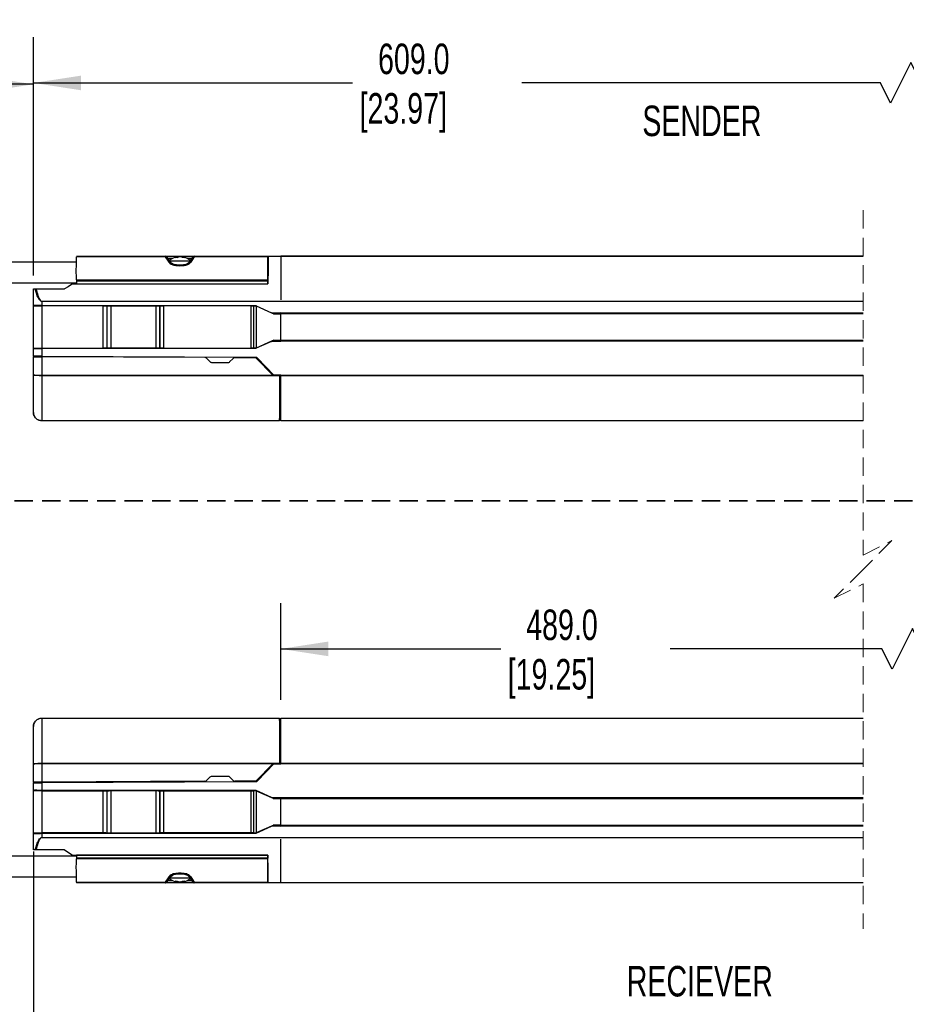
# Model space of a CAD drawing. Header units: millimetres. Extents: x 0 to 1078, y 0 to 756.
# Tile 8 of 10: x 393 to 608, y 301 to 540. Entities that reach past the tile are written whole.
import ezdxf

# ---------------------------------------------------------------- set-up
doc = ezdxf.new("R2010")
doc.units = ezdxf.units.MM
doc.header["$LTSCALE"] = 3.5
doc.linetypes.add('HIDDEN', pattern=[1.905, 1.27, -0.635])
doc.layers.add('DIMENSIONS', color=140, linetype='Continuous', lineweight=25)
doc.styles.add('SLDTEXTSTYLE0', font='TXT', dxfattribs={"width": 0.7})
doc.dimstyles.new('SLDDIMSTYLE0', dxfattribs={"dimtxt": 7.553027, "dimasz": 11.557, "dimexe": 0, "dimexo": 0.0625, "dimgap": 1.888257, "dimtad": 0, "dimtih": 1, "dimtoh": 1, "dimrnd": 1e-09, "dimzin": 12, "dimdsep": 46, "dimtxsty": 'SLDTEXTSTYLE0', "dimsah": 1, "dimcen": 0.09, "dimadec": 0, "dimazin": 3, "dimtfac": 1, "dimtofl": 0, "dimtmove": 0, "dimatfit": 3, "dimfxl": 0, "dimfrac": 2, "dimtolj": 1, "dimtzin": 12, "dimarcsym": 0})

# ---------------------------------------------------------------- blocks, each defined once
blk = doc.blocks.new('_D')
at = {"layer": 'DIMENSIONS'}
for p, q in [((281.24, 487.78), (281.24, 535.04)), ((396.63, 477.48), (396.63, 535.04)), ((366.36, 528.87), (361.42, 518.99)), ((368.83, 523.93), (366.36, 528.87)), ((281.24, 523.93), (313.75, 523.93)), ((358.95, 523.93), (348.55, 523.93)), ((361.42, 518.99), (358.95, 523.93)), ((396.63, 523.93), (368.83, 523.93))]:
    blk.add_line(p, q, dxfattribs=at)
for points in [[(281.24, 523.93), (292.8, 522.15), (292.8, 525.71)], [(396.63, 523.93), (385.08, 525.71), (385.08, 522.15)]]:
    blk.add_solid(points, dxfattribs=at)
at = {"layer": 'DIMENSIONS', "char_height": 7.408, "attachment_point": 1, "style": 'SLDTEXTSTYLE0'}
for s, insert in [('229.0', (316.79, 539.48)), ('[9.00]', (315.44, 527.48)), ('TYP.', (320.29, 515.47))]:
    blk.add_mtext(s, dxfattribs=dict(at, insert=insert))
blk = doc.blocks.new('_D_1')
at = {"layer": 'DIMENSIONS'}
for p, q in [((396.63, 477.48), (396.63, 535.37)), ((842.51, 474.64), (842.51, 535.37)), ((609.5, 529.19), (604.56, 519.32)), ((611.97, 524.26), (609.5, 529.19)), ((396.63, 524.26), (474.07, 524.26)), ((602.1, 524.26), (515.15, 524.26)), ((604.56, 519.32), (602.1, 524.26)), ((842.51, 524.26), (611.97, 524.26))]:
    blk.add_line(p, q, dxfattribs=at)
for points in [[(396.63, 524.26), (408.19, 522.48), (408.19, 526.03)], [(842.51, 524.26), (830.95, 526.03), (830.95, 522.48)]]:
    blk.add_solid(points, dxfattribs=at)
at = {"layer": 'DIMENSIONS', "char_height": 7.408, "attachment_point": 1, "style": 'SLDTEXTSTYLE0'}
for s, insert in [('609.0', (480.24, 533.81)), ('[23.97]', (475.76, 521.8))]:
    blk.add_mtext(s, dxfattribs=dict(at, insert=insert))
blk = doc.blocks.new('_D_2')
at = {"layer": 'DIMENSIONS'}
for p, q in [((456.63, 374.48), (456.63, 397.96)), ((782.51, 374.48), (782.51, 397.96)), ((609.88, 391.79), (604.94, 381.91)), ((612.35, 386.85), (609.88, 391.79)), ((456.63, 386.85), (510.01, 386.85)), ((602.48, 386.85), (551.09, 386.85)), ((604.94, 381.91), (602.48, 386.85)), ((782.51, 386.85), (612.35, 386.85))]:
    blk.add_line(p, q, dxfattribs=at)
for points in [[(456.63, 386.85), (468.19, 385.07), (468.19, 388.63)], [(782.51, 386.85), (770.95, 388.63), (770.95, 385.07)]]:
    blk.add_solid(points, dxfattribs=at)
at = {"layer": 'DIMENSIONS', "char_height": 7.408, "attachment_point": 1, "style": 'SLDTEXTSTYLE0'}
for s, insert in [('489.0', (516.19, 396.4)), ('[19.25]', (511.7, 384.39))]:
    blk.add_mtext(s, dxfattribs=dict(at, insert=insert))
blk = doc.blocks.new('_D_4')
at = {"layer": 'DIMENSIONS'}
for p, q in [((396.63, 337.63), (396.63, 276.36)), ((281.24, 324.94), (281.24, 276.36)), ((357.29, 292.41), (354.82, 287.47)), ((362.23, 282.53), (357.29, 292.41)), ((281.24, 287.47), (305.5, 287.47)), ((354.82, 287.47), (340.3, 287.47)), ((364.7, 287.47), (362.23, 282.53)), ((396.63, 287.47), (364.7, 287.47))]:
    blk.add_line(p, q, dxfattribs=at)
for points in [[(281.24, 287.47), (292.8, 285.69), (292.8, 289.25)], [(396.63, 287.47), (385.08, 289.25), (385.08, 285.69)]]:
    blk.add_solid(points, dxfattribs=at)
at = {"layer": 'DIMENSIONS', "char_height": 7.408, "attachment_point": 1, "style": 'SLDTEXTSTYLE0'}
for s, insert in [('229.0', (308.54, 297.02)), ('[9.00]', (307.19, 285.01))]:
    blk.add_mtext(s, dxfattribs=dict(at, insert=insert))

msp = doc.modelspace()

# ---------------------------------------------------------------- linework, layer by layer
at = {"color": 7, "linetype": 'HIDDEN', "lineweight": 18}
for p, q in [((597.896, 493.347), (597.896, 409.635)), ((597.896, 409.635), (604.896, 413.135)), ((604.896, 413.135), (597.896, 406.135)), ((597.896, 406.135), (590.896, 399.135)), ((590.896, 399.135), (597.896, 402.635)), ((597.896, 402.635), (597.896, 318.922))]:
    msp.add_line(p, q, dxfattribs=at)
for p, q in [((407.058, 480.735), (367.916, 480.735)), ((428.666, 482.057), (407.069, 482.057)), ((407.071, 482.21), (428.666, 482.21)), ((428.651, 482.21), (435.64, 482.21)), ((428.666, 482.057), (428.666, 482.21)), ((429.53, 480.759), (428.666, 482.057)), ((429.898, 480.782), (429.093, 481.966)), ((429.205, 481.714), (430.479, 481.714)), ((430.004, 480.283), (429.53, 480.759)), ((434.595, 480.989), (429.714, 480.989)), ((430.329, 480.36), (429.902, 480.779)), ((430.99, 481.853), (431.389, 482.002)), ((431.51, 481.853), (430.99, 481.853)), ((431.389, 482.002), (431.407, 481.853)), ((431.494, 481.853), (431.473, 482.025)), ((431.924, 482.002), (431.51, 481.853)), ((431.51, 481.853), (431.924, 482.002)), ((432.812, 481.853), (432.397, 482.002)), ((433.332, 481.853), (432.812, 481.853)), ((432.828, 481.853), (432.849, 482.025)), ((432.915, 481.853), (432.933, 482.002)), ((432.933, 482.002), (433.332, 481.853)), ((433.843, 481.714), (435.102, 481.714)), ((434.42, 480.779), (433.993, 480.36)), ((434.792, 480.759), (434.318, 480.283)), ((435.229, 481.966), (434.423, 480.782)), ((435.656, 482.057), (434.792, 480.759)), ((435.656, 482.21), (435.656, 482.057)), ((435.656, 482.21), (453.536, 482.21)), ((453.536, 482.057), (435.656, 482.057)), ((453.536, 482.21), (453.536, 482.057)), ((453.536, 476.43), (453.536, 482.057)), ((454.635, 482.159), (453.594, 482.159)), ((453.595, 482.235), (456.635, 482.235)), ((456.635, 482.159), (454.635, 482.159)), ((456.635, 482.235), (456.635, 482.159)), ((456.635, 482.235), (597.896, 482.235)), ((597.896, 482.16), (456.635, 482.16)), ((456.635, 482.159), (456.635, 471.604)), ((367.916, 475.735), (407.058, 475.735)), ((407.052, 476.43), (453.536, 476.43)), ((407.053, 476.228), (453.536, 476.228)), ((407.053, 476.228), (407.06, 475.485)), ((453.536, 476.43), (453.536, 476.228)), ((453.536, 475.485), (453.536, 476.228)), ((396.635, 470.197), (396.635, 474.235)), ((396.635, 474.235), (397.019, 474.235)), ((397.019, 474.235), (397.239, 474.235)), ((397.239, 474.235), (404.185, 474.235)), ((406.135, 475.485), (453.536, 475.485)), ((407.06, 475.485), (453.536, 475.485)), ((453.536, 475.659), (453.538, 475.684)), ((453.536, 475.659), (453.538, 475.684)), ((398.635, 471.215), (398.635, 471.254)), ((398.635, 471.215), (398.635, 470.197)), ((456.635, 471.215), (398.635, 471.215)), ((456.635, 471.254), (597.896, 471.254)), ((456.635, 471.234), (456.635, 471.254)), ((456.635, 471.234), (456.635, 471.215)), ((597.896, 471.215), (456.635, 471.215)), ((396.635, 470.197), (396.635, 470.128)), ((396.635, 470.128), (398.635, 470.115)), ((396.635, 459.841), (396.635, 470.128)), ((398.635, 470.197), (450.635, 470.197)), ((398.635, 470.115), (398.635, 470.197)), ((413.563, 470.115), (398.635, 470.115)), ((398.635, 470.115), (398.635, 459.854)), ((413.563, 459.854), (413.563, 470.115)), ((414.411, 470.121), (414.533, 470.123)), ((414.411, 470.121), (414.411, 459.848)), ((414.533, 459.846), (414.533, 470.123)), ((415.382, 470.129), (426.388, 470.129)), ((415.382, 470.129), (415.382, 459.84)), ((426.388, 459.84), (426.388, 470.129)), ((427.236, 470.123), (427.358, 470.121)), ((427.236, 470.123), (427.236, 459.846)), ((427.358, 459.848), (427.358, 470.121)), ((449.45, 470.115), (428.207, 470.115)), ((428.207, 470.115), (428.207, 459.854)), ((449.45, 459.854), (449.45, 470.115)), ((450.016, 470.119), (450.635, 470.13)), ((450.016, 470.119), (450.016, 459.85)), ((450.635, 470.197), (450.635, 470.143)), ((450.635, 470.143), (454.412, 468.466)), ((450.635, 470.143), (450.635, 470.11)), ((450.635, 470.11), (450.635, 470.108)), ((450.635, 470.11), (450.635, 470.11)), ((450.635, 470.108), (454.387, 468.444)), ((450.637, 470.107), (450.636, 459.862)), ((454.412, 468.466), (456.635, 468.505)), ((454.94, 468.203), (456.635, 468.233)), ((454.94, 468.203), (454.944, 468.226)), ((456.635, 468.255), (454.944, 468.226)), ((456.635, 468.435), (456.635, 468.505)), ((456.635, 468.435), (597.896, 468.435)), ((456.635, 468.185), (456.635, 468.435)), ((597.896, 468.185), (456.635, 468.185)), ((456.635, 461.785), (456.635, 468.185)), ((454.387, 461.526), (450.635, 459.862)), ((454.412, 461.503), (450.635, 459.826)), ((456.635, 461.465), (454.412, 461.503)), ((454.94, 461.766), (454.944, 461.744)), ((456.635, 461.736), (454.94, 461.766)), ((454.944, 461.744), (456.635, 461.715)), ((456.635, 461.785), (597.896, 461.785)), ((456.635, 461.535), (456.635, 461.785)), ((456.635, 461.465), (456.635, 461.535)), ((597.896, 461.535), (456.635, 461.535)), ((396.635, 459.841), (398.635, 459.854)), ((396.635, 459.841), (396.635, 459.772)), ((396.635, 457.917), (396.635, 459.772)), ((398.635, 459.772), (398.635, 459.854)), ((398.635, 459.854), (413.563, 459.854)), ((398.635, 459.772), (398.635, 457.917)), ((450.635, 459.772), (398.635, 459.772)), ((414.533, 459.846), (414.411, 459.848)), ((426.388, 459.84), (415.382, 459.84)), ((427.358, 459.848), (427.236, 459.846)), ((428.207, 459.854), (449.45, 459.854)), ((450.635, 459.839), (450.016, 459.85)), ((450.635, 459.86), (450.635, 459.862)), ((450.635, 459.86), (450.635, 459.826)), ((450.635, 459.86), (450.635, 459.86)), ((450.635, 459.772), (450.635, 459.826)), ((396.635, 457.917), (396.635, 457.874)), ((396.635, 453.389), (396.635, 457.749)), ((398.635, 457.917), (450.556, 457.691)), ((398.635, 457.895), (398.635, 457.917)), ((398.635, 457.741), (398.635, 453.253)), ((438.246, 457.568), (398.635, 457.741)), ((439.538, 456.509), (438.636, 457.409)), ((445.113, 457.379), (444.23, 456.506)), ((450.523, 457.514), (445.505, 457.536)), ((450.546, 457.669), (450.556, 457.691)), ((450.701, 457.438), (454.711, 453.31)), ((450.914, 457.538), (450.904, 457.515)), ((454.964, 453.335), (450.914, 457.538)), ((443.678, 456.28), (440.093, 456.28)), ((396.635, 444.235), (396.635, 453.389)), ((398.635, 453.253), (454.795, 453.253)), ((398.635, 453.216), (398.635, 453.253)), ((456.23, 453.216), (398.635, 453.216)), ((398.635, 453.216), (398.635, 442.31)), ((454.89, 453.235), (454.795, 453.253)), ((454.89, 453.235), (456.135, 453.235)), ((454.961, 453.326), (454.964, 453.335)), ((456.635, 453.326), (454.961, 453.326)), ((454.964, 453.335), (456.635, 453.335)), ((456.23, 453.216), (456.135, 453.235)), ((456.385, 443.352), (456.385, 452.985)), ((456.635, 452.463), (456.385, 452.463)), ((456.635, 453.254), (456.635, 453.335)), ((456.635, 453.254), (597.896, 453.254)), ((456.635, 453.215), (456.635, 453.254)), ((597.896, 453.215), (456.635, 453.215)), ((456.635, 442.31), (456.635, 453.215)), ((456.635, 451.532), (456.385, 451.532)), ((456.385, 448.531), (456.635, 448.531)), ((398.635, 442.31), (456.367, 442.31)), ((398.635, 442.235), (398.635, 442.31)), ((456.367, 442.31), (456.385, 443.352)), ((456.385, 443.962), (456.635, 443.962)), ((456.635, 442.31), (597.896, 442.31)), ((456.635, 442.235), (456.635, 442.31)), ((456.365, 442.235), (398.635, 442.235)), ((597.896, 442.235), (456.635, 442.235)), ((398.635, 369.959), (398.635, 370.035)), ((398.635, 370.035), (456.365, 370.035)), ((398.635, 369.959), (398.635, 359.053)), ((456.367, 369.959), (398.635, 369.959)), ((456.385, 368.917), (456.367, 369.959)), ((456.385, 359.285), (456.385, 368.917)), ((456.385, 368.307), (456.635, 368.307)), ((456.635, 370.035), (597.896, 370.035)), ((456.635, 369.96), (456.635, 370.035)), ((597.896, 369.96), (456.635, 369.96)), ((456.635, 359.054), (456.635, 369.96)), ((396.635, 358.88), (396.635, 368.035)), ((456.385, 363.739), (456.635, 363.739)), ((396.635, 354.52), (396.635, 358.88)), ((398.635, 359.053), (456.23, 359.053)), ((398.635, 359.016), (398.635, 359.053)), ((398.635, 359.016), (398.635, 354.529)), ((454.795, 359.016), (398.635, 359.016)), ((454.711, 358.959), (450.701, 354.831)), ((455.028, 359.035), (450.904, 354.754)), ((454.964, 358.934), (450.914, 354.731)), ((454.795, 359.016), (454.89, 359.035)), ((456.135, 359.035), (454.89, 359.035)), ((454.964, 358.934), (454.961, 358.943)), ((456.635, 358.943), (454.961, 358.943)), ((454.964, 358.934), (456.635, 358.934)), ((456.135, 359.035), (456.23, 359.053)), ((456.635, 360.737), (456.385, 360.737)), ((456.635, 359.806), (456.385, 359.806)), ((456.635, 359.054), (597.896, 359.054)), ((456.635, 359.015), (456.635, 359.054)), ((456.635, 358.934), (456.635, 359.015)), ((597.896, 359.015), (456.635, 359.015)), ((396.635, 354.395), (396.635, 354.352)), ((396.635, 352.497), (396.635, 354.352)), ((398.635, 354.374), (398.385, 354.37)), ((438.246, 354.702), (398.635, 354.529)), ((450.546, 354.601), (398.635, 354.374)), ((450.556, 354.578), (398.635, 354.352)), ((398.635, 354.352), (398.635, 354.374)), ((398.635, 354.352), (398.635, 352.497)), ((438.636, 354.86), (439.538, 355.761)), ((440.093, 355.989), (443.678, 355.989)), ((444.23, 355.763), (445.113, 354.89)), ((450.523, 354.755), (445.505, 354.733)), ((450.556, 354.578), (450.546, 354.601)), ((450.904, 354.754), (450.914, 354.731)), ((396.635, 352.428), (396.635, 352.497)), ((398.635, 352.415), (396.635, 352.428)), ((396.635, 342.141), (396.635, 352.428)), ((450.635, 352.497), (398.635, 352.497)), ((398.635, 352.415), (398.635, 352.497)), ((398.635, 352.415), (413.563, 352.415)), ((398.635, 352.415), (398.635, 342.154)), ((413.563, 342.154), (413.563, 352.415)), ((414.411, 352.421), (414.533, 352.423)), ((414.411, 352.421), (414.411, 342.148)), ((414.533, 342.146), (414.533, 352.423)), ((415.382, 352.429), (426.388, 352.429)), ((415.382, 352.429), (415.382, 342.14)), ((426.388, 342.14), (426.388, 352.429)), ((427.236, 352.423), (427.358, 352.421)), ((427.236, 352.423), (427.236, 342.146)), ((427.358, 342.148), (427.358, 352.421)), ((428.207, 352.415), (449.45, 352.415)), ((428.207, 352.415), (428.207, 342.154)), ((449.45, 342.154), (449.45, 352.415)), ((450.016, 352.419), (450.635, 352.43)), ((450.016, 352.419), (450.016, 342.15)), ((450.635, 352.497), (450.635, 352.443)), ((454.412, 350.766), (450.635, 352.443)), ((450.635, 352.443), (450.635, 352.41)), ((450.635, 352.41), (450.635, 352.408)), ((450.635, 352.41), (450.635, 352.41)), ((450.635, 352.408), (454.387, 350.744)), ((450.636, 352.407), (450.637, 342.162)), ((454.412, 350.766), (456.635, 350.805)), ((454.94, 350.503), (456.635, 350.533)), ((454.94, 350.503), (454.944, 350.526)), ((456.635, 350.555), (454.944, 350.526)), ((456.635, 350.735), (456.635, 350.805)), ((456.635, 350.735), (597.896, 350.735)), ((456.635, 350.485), (456.635, 350.735)), ((597.896, 350.485), (456.635, 350.485)), ((456.635, 344.085), (456.635, 350.485)), ((398.635, 342.154), (396.635, 342.141)), ((396.635, 342.072), (396.635, 342.141)), ((396.635, 338.035), (396.635, 342.072)), ((398.635, 342.072), (398.635, 342.154)), ((413.563, 342.154), (398.635, 342.154)), ((398.635, 342.072), (398.635, 341.054)), ((398.635, 342.072), (450.635, 342.072)), ((414.533, 342.146), (414.411, 342.148)), ((426.388, 342.14), (415.382, 342.14)), ((427.358, 342.148), (427.236, 342.146)), ((449.45, 342.154), (428.207, 342.154)), ((450.635, 342.139), (450.016, 342.15)), ((454.387, 343.826), (450.635, 342.162)), ((450.635, 342.126), (454.412, 343.803)), ((450.635, 342.16), (450.635, 342.162)), ((450.635, 342.16), (450.635, 342.126)), ((450.635, 342.16), (450.635, 342.16)), ((450.635, 342.072), (450.635, 342.126)), ((456.635, 343.765), (454.412, 343.803)), ((454.94, 344.066), (454.944, 344.044)), ((456.635, 344.036), (454.94, 344.066)), ((454.944, 344.044), (456.635, 344.015)), ((456.635, 343.835), (456.635, 344.085)), ((456.635, 344.085), (597.896, 344.085)), ((456.635, 343.765), (456.635, 343.835)), ((597.896, 343.835), (456.635, 343.835)), ((398.635, 341.015), (398.635, 341.054)), ((456.635, 341.054), (597.896, 341.054)), ((456.635, 341.054), (456.635, 341.032)), ((456.635, 341.016), (456.635, 341.032)), ((597.896, 341.015), (456.635, 341.015)), ((456.635, 330.11), (456.635, 340.666)), ((397.019, 338.035), (396.635, 338.035)), ((397.239, 338.035), (397.019, 338.035)), ((404.185, 338.035), (397.239, 338.035)), ((407.058, 336.535), (367.916, 336.535)), ((406.135, 336.785), (453.536, 336.785)), ((453.536, 335.839), (407.052, 335.839)), ((407.06, 336.785), (407.053, 336.041)), ((453.536, 336.041), (407.053, 336.041)), ((453.536, 336.785), (407.06, 336.785)), ((453.536, 336.785), (453.536, 336.041)), ((453.538, 336.585), (453.536, 336.61)), ((453.538, 336.585), (453.536, 336.61)), ((453.536, 335.839), (453.536, 336.041)), ((453.536, 330.212), (453.536, 335.839)), ((367.916, 331.535), (407.058, 331.535)), ((407.069, 330.212), (428.666, 330.212)), ((428.666, 330.06), (407.071, 330.06)), ((435.626, 330.06), (428.625, 330.06)), ((428.666, 330.212), (429.53, 331.51)), ((428.666, 330.06), (428.666, 330.212)), ((429.093, 330.304), (429.898, 331.487)), ((430.479, 330.555), (429.22, 330.555)), ((429.53, 331.51), (430.004, 331.986)), ((429.735, 331.28), (434.612, 331.28)), ((429.898, 331.487), (430.332, 331.912)), ((430.99, 330.416), (431.51, 330.416)), ((431.389, 330.267), (430.99, 330.416)), ((431.407, 330.416), (431.389, 330.267)), ((431.473, 330.244), (431.389, 330.267)), ((431.494, 330.416), (431.473, 330.244)), ((431.51, 330.416), (431.924, 330.267)), ((432.161, 330.244), (431.924, 330.267)), ((431.924, 330.267), (432.161, 330.244)), ((432.397, 330.267), (432.161, 330.244)), ((432.161, 330.244), (432.397, 330.267)), ((432.397, 330.267), (432.812, 330.416)), ((432.812, 330.416), (433.332, 330.416)), ((432.828, 330.416), (432.849, 330.244)), ((432.933, 330.267), (432.849, 330.244)), ((432.933, 330.267), (432.915, 330.416)), ((433.332, 330.416), (432.933, 330.267)), ((435.117, 330.555), (433.843, 330.555)), ((433.99, 331.912), (434.424, 331.487)), ((434.318, 331.986), (434.792, 331.51)), ((434.423, 331.487), (435.229, 330.304)), ((434.792, 331.51), (435.656, 330.212)), ((435.656, 330.212), (453.536, 330.212)), ((435.656, 330.212), (435.656, 330.06)), ((453.536, 330.06), (435.656, 330.06)), ((453.536, 330.212), (453.536, 330.06)), ((453.594, 330.11), (454.635, 330.11)), ((454.635, 330.11), (456.635, 330.11)), ((456.635, 330.11), (597.896, 330.11)), ((456.635, 330.11), (456.635, 330.035)), ((597.896, 330.035), (456.635, 330.035))]:
    msp.add_line(p, q)
at = {"color": 7, "linetype": 'HIDDEN', "lineweight": 35}
msp.add_line((909.916, 422.77), (213.879, 422.77), dxfattribs=at)
at = {"flags": 128}
for points in [[(407.036, 478.235), (407.055, 480.462), (407.069, 482.057)], [(453.594, 482.159), (453.569, 479.306), (453.536, 475.485)], [(407.052, 476.43), (407.043, 477.452), (407.036, 478.235)], [(407.052, 476.43), (407.053, 476.319), (407.053, 476.228)], [(406.135, 475.485), (405.045, 474.786), (404.185, 474.235)], [(398.635, 471.254), (426.635, 471.254), (454.635, 471.253)], [(454.635, 471.253), (455.635, 471.254), (456.635, 471.254)], [(396.635, 457.749), (396.813, 457.748), (397.368, 457.746), (397.988, 457.743), (398.635, 457.741)], [(398.385, 457.899), (398.525, 457.897), (398.635, 457.895)], [(398.635, 457.895), (427.705, 457.768), (450.546, 457.669)], [(455.028, 453.235), (453.046, 455.292), (450.904, 457.515)], [(398.635, 354.529), (397.81, 354.525), (397.087, 354.522), (396.742, 354.52), (396.635, 354.52)], [(398.635, 341.054), (427.635, 341.054), (448.136, 341.054), (453.886, 341.054), (455.635, 341.054), (456.635, 341.054)], [(454.635, 341.016), (426.635, 341.016), (398.635, 341.015)], [(456.635, 341.016), (455.635, 341.016), (454.635, 341.016)], [(404.185, 338.035), (405.279, 337.333), (406.135, 336.785)], [(407.036, 334.035), (407.041, 334.625), (407.046, 335.227), (407.052, 335.839)], [(407.053, 336.041), (407.053, 335.972), (407.052, 335.904), (407.052, 335.839)], [(453.594, 330.11), (453.567, 333.237), (453.536, 336.785)], [(407.069, 330.212), (407.059, 331.408), (407.048, 332.685), (407.036, 334.035)], [(407.069, 330.212), (407.07, 330.148), (407.07, 330.099), (407.071, 330.07), (407.071, 330.06)], [(456.635, 330.035), (454.932, 330.035), (453.595, 330.035)]]:
    msp.add_lwpolyline(points, dxfattribs=at)
for centre, radius, start, end in [((428.666, 481.71), 0.5, 26.52503, 90.00655), ((432.161, 478.085), 4, 99.87046, 129.36148), ((432.161, 478.085), 4, 50.70713, 80.07285), ((435.656, 481.71), 0.5, 89.99921, 153.50595), ((453.378, 480.286), 0.2, 359.48448, 37.78484), ((453.378, 480.286), 0.2, 359.48448, 37.78484), ((450.522, 457.264), 0.25, 44.16834, 89.74822), ((454.89, 453.484), 0.25, 224.14035, 247.62374), ((475.034, 441.949), 18.671, 178.89041, 179.12248), ((454.89, 358.785), 0.25, 112.38315, 135.85276), ((450.522, 355.005), 0.25, 270.25568, 315.82776), ((432.161, 334.185), 4, 230.70107, 260.08031), ((432.161, 334.184), 4, 279.88626, 309.33186), ((453.378, 331.983), 0.2, 322.22008, 0.51269)]:
    msp.add_arc(centre, radius, start, end)
for points, knots in [([(429.094, 481.958), (429.068, 481.986), (429.003, 482.058), (428.84, 482.088), (428.724, 482.067), (428.666, 482.057)], [0, 0, 0, 0, 0.2416195, 0.6136938, 1, 1, 1, 1]), ([(429.53, 480.759), (429.561, 480.775), (429.624, 480.806), (429.723, 480.832), (429.814, 480.83), (429.882, 480.808), (429.897, 480.781), (429.899, 480.777)], [0, 0, 0, 0, 0.2655475, 0.5274453, 0.7641313, 0.9688409, 1, 1, 1, 1]), ([(431.389, 482.002), (431.405, 482.008), (431.432, 482.017), (431.461, 482.023), (431.473, 482.025)], [0, 0, 0, 0, 0.5628848, 1, 1, 1, 1]), ([(432.161, 482.025), (432.117, 482.022), (432.038, 482.016), (431.959, 482.007), (431.924, 482.002)], [0, 0, 0, 0, 0.5596127, 1, 1, 1, 1]), ([(432.397, 482.002), (432.353, 482.008), (432.275, 482.017), (432.196, 482.023), (432.161, 482.025)], [0, 0, 0, 0, 0.5604251, 1, 1, 1, 1]), ([(432.849, 482.025), (432.865, 482.022), (432.893, 482.016), (432.921, 482.007), (432.933, 482.002)], [0, 0, 0, 0, 0.5568629, 1, 1, 1, 1]), ([(434.792, 480.759), (434.76, 480.774), (434.697, 480.804), (434.597, 480.828), (434.508, 480.828), (434.439, 480.808), (434.425, 480.781), (434.423, 480.777)], [0, 0, 0, 0, 0.2688046, 0.5317372, 0.7663636, 0.9687039, 1, 1, 1, 1]), ([(435.656, 482.057), (435.606, 482.067), (435.505, 482.086), (435.364, 482.063), (435.255, 482.018), (435.236, 481.967), (435.233, 481.959)], [0, 0, 0, 0, 0.3284319, 0.6534093, 0.9443075, 1, 1, 1, 1]), ([(430.325, 480.358), (430.308, 480.369), (430.266, 480.395), (430.179, 480.379), (430.09, 480.342), (430.033, 480.303), (430.004, 480.283)], [0, 0, 0, 0, 0.1664066, 0.4136758, 0.7013274, 1, 1, 1, 1]), ([(434.318, 480.283), (434.21, 480.209), (433.966, 480.041), (433.233, 479.848), (432.161, 479.787), (431.089, 479.847), (430.356, 480.041), (430.112, 480.209), (430.004, 480.283)], [0, 0, 0, 0, 0.0870586, 0.1969622, 0.5000116, 0.802956, 0.9128709, 1, 1, 1, 1]), ([(432.058, 480.027), (431.808, 480.031), (431.375, 480.037), (430.86, 480.127), (430.527, 480.232), (430.39, 480.32), (430.328, 480.36)], [0, 0, 0, 0, 0.4193005, 0.7268152, 0.8763654, 1, 1, 1, 1]), ([(433.994, 480.361), (433.933, 480.322), (433.653, 480.143), (433.035, 480.056), (432.449, 480.007), (432.117, 480.024), (432.058, 480.027)], [0, 0, 0, 0, 0.1088744, 0.4988448, 0.911181, 1, 1, 1, 1]), ([(434.318, 480.283), (434.289, 480.303), (434.232, 480.342), (434.142, 480.379), (434.056, 480.395), (434.014, 480.369), (433.997, 480.358)], [0, 0, 0, 0, 0.2988847, 0.586888, 0.834392, 1, 1, 1, 1]), ([(398.635, 471.215), (398.597, 471.22), (398.513, 471.231), (398.334, 471.339), (397.954, 471.755), (397.635, 472.42), (397.286, 473.326), (397.122, 473.883), (397.019, 474.235)], [0, 0, 0, 0, 0.0322719, 0.0706758, 0.1739962, 0.5070773, 0.6885421, 1, 1, 1, 1]), ([(397.239, 474.235), (397.386, 473.699), (397.645, 472.754), (398.04, 471.746), (398.398, 471.342), (398.526, 471.266), (398.598, 471.258), (398.635, 471.254)], [0, 0, 0, 0, 0.49365537, 0.871618, 0.9362883, 0.96782731, 1, 1, 1, 1]), ([(398.635, 470.197), (398.36, 470.202), (397.844, 470.211), (397.214, 470.208), (396.821, 470.215), (396.671, 470.201), (396.635, 470.197)], [0, 0, 0, 0, 0.4121101, 0.7735787, 0.9460006, 1, 1, 1, 1]), ([(413.563, 470.115), (413.733, 470.115), (414.016, 470.116), (414.299, 470.12), (414.411, 470.121)], [0, 0, 0, 0, 0.60289192, 1, 1, 1, 1]), ([(414.533, 470.123), (414.681, 470.125), (414.964, 470.129), (415.247, 470.129), (415.382, 470.129)], [0, 0, 0, 0, 0.52178989, 1, 1, 1, 1]), ([(426.388, 470.129), (426.558, 470.129), (426.841, 470.129), (427.124, 470.125), (427.236, 470.123)], [0, 0, 0, 0, 0.602927, 1, 1, 1, 1]), ([(427.358, 470.121), (427.506, 470.119), (427.789, 470.115), (428.072, 470.115), (428.207, 470.115)], [0, 0, 0, 0, 0.5217548, 1, 1, 1, 1]), ([(449.45, 470.115), (449.564, 470.115), (449.753, 470.115), (449.941, 470.118), (450.016, 470.119)], [0, 0, 0, 0, 0.6029025, 1, 1, 1, 1]), ([(454.387, 468.444), (454.517, 468.386), (454.671, 468.318), (454.842, 468.244), (454.891, 468.223), (454.92, 468.211), (454.932, 468.205), (454.938, 468.204), (454.94, 468.203)], [0, 0, 0, 0, 0.70669305, 0.83702654, 0.93003274, 0.96999347, 0.99286892, 1, 1, 1, 1]), ([(454.944, 468.226), (454.943, 468.226), (454.938, 468.229), (454.925, 468.235), (454.898, 468.248), (454.852, 468.269), (454.687, 468.344), (454.538, 468.411), (454.412, 468.466)], [0, 0, 0, 0, 0.0075314, 0.0306192, 0.0706099, 0.1631887, 0.2926026, 1, 1, 1, 1]), ([(454.94, 461.766), (454.938, 461.766), (454.932, 461.764), (454.92, 461.758), (454.891, 461.746), (454.842, 461.725), (454.67, 461.651), (454.517, 461.583), (454.387, 461.526)], [0, 0, 0, 0, 0.0071781, 0.0300065, 0.070011, 0.1630128, 0.2933426, 1, 1, 1, 1]), ([(454.412, 461.503), (454.538, 461.559), (454.687, 461.625), (454.851, 461.7), (454.898, 461.721), (454.925, 461.734), (454.938, 461.74), (454.943, 461.743), (454.944, 461.744)], [0, 0, 0, 0, 0.7073983, 0.8368097, 0.9293913, 0.9693821, 0.9925157, 1, 1, 1, 1]), ([(396.635, 459.772), (396.694, 459.768), (396.938, 459.751), (397.389, 459.76), (397.997, 459.761), (398.419, 459.769), (398.635, 459.772)], [0, 0, 0, 0, 0.0890588, 0.366608, 0.6764311, 1, 1, 1, 1]), ([(414.411, 459.848), (414.264, 459.85), (413.981, 459.854), (413.698, 459.854), (413.563, 459.854)], [0, 0, 0, 0, 0.5217899, 1, 1, 1, 1]), ([(415.382, 459.84), (415.211, 459.84), (414.928, 459.84), (414.646, 459.844), (414.533, 459.846)], [0, 0, 0, 0, 0.60289192, 1, 1, 1, 1]), ([(427.236, 459.846), (427.089, 459.844), (426.806, 459.84), (426.523, 459.84), (426.388, 459.84)], [0, 0, 0, 0, 0.5217548, 1, 1, 1, 1]), ([(428.207, 459.854), (428.036, 459.854), (427.753, 459.854), (427.471, 459.85), (427.358, 459.848)], [0, 0, 0, 0, 0.602927, 1, 1, 1, 1]), ([(450.016, 459.85), (449.918, 459.851), (449.729, 459.854), (449.541, 459.854), (449.45, 459.854)], [0, 0, 0, 0, 0.5217716, 1, 1, 1, 1]), ([(398.635, 457.917), (398.36, 457.922), (397.844, 457.931), (397.214, 457.929), (396.821, 457.935), (396.671, 457.921), (396.635, 457.917)], [0, 0, 0, 0, 0.41211, 0.7735786, 0.9460005, 1, 1, 1, 1]), ([(438.636, 457.409), (438.572, 457.459), (438.456, 457.549), (438.311, 457.562), (438.246, 457.568)], [0, 0, 0, 0, 0.5554463, 1, 1, 1, 1]), ([(445.505, 457.536), (445.422, 457.527), (445.276, 457.512), (445.162, 457.419), (445.113, 457.379)], [0, 0, 0, 0, 0.5649931, 1, 1, 1, 1]), ([(450.546, 457.669), (450.622, 457.659), (450.757, 457.643), (450.859, 457.554), (450.904, 457.515)], [0, 0, 0, 0, 0.5600062, 1, 1, 1, 1]), ([(450.556, 457.691), (450.632, 457.682), (450.767, 457.665), (450.869, 457.577), (450.914, 457.538)], [0, 0, 0, 0, 0.5599931, 1, 1, 1, 1]), ([(440.093, 456.28), (439.977, 456.294), (439.769, 456.318), (439.609, 456.45), (439.538, 456.509)], [0, 0, 0, 0, 0.5578628, 1, 1, 1, 1]), ([(444.23, 456.506), (444.139, 456.435), (443.975, 456.307), (443.769, 456.288), (443.678, 456.28)], [0, 0, 0, 0, 0.5578614, 1, 1, 1, 1]), ([(396.635, 453.389), (396.653, 453.377), (396.717, 453.337), (396.874, 453.33), (397.094, 453.302), (397.482, 453.28), (398, 453.258), (398.424, 453.255), (398.635, 453.253)], [0, 0, 0, 0, 0.0321948, 0.1105992, 0.2261492, 0.3675951, 0.68661, 1, 1, 1, 1]), ([(398.635, 453.216), (398.502, 453.216), (398.244, 453.218), (397.775, 453.231), (397.288, 453.25), (396.903, 453.307), (396.691, 453.334), (396.648, 453.376), (396.635, 453.389)], [0, 0, 0, 0, 0.1974697, 0.3823229, 0.6975391, 0.9127442, 0.9732114, 1, 1, 1, 1]), ([(456.385, 452.985), (456.383, 453.009), (456.379, 453.059), (456.345, 453.125), (456.296, 453.182), (456.252, 453.205), (456.23, 453.216)], [0, 0, 0, 0, 0.2496558, 0.4994902, 0.7497609, 1, 1, 1, 1]), ([(396.635, 444.235), (396.663, 443.993), (396.72, 443.502), (397.089, 442.973), (397.484, 442.647), (397.838, 442.459), (398.226, 442.335), (398.498, 442.318), (398.635, 442.31)], [0, 0, 0, 0, 0.2345658, 0.4776758, 0.6050094, 0.734727, 0.8664265, 1, 1, 1, 1]), ([(398.635, 442.235), (398.506, 442.242), (398.244, 442.257), (397.862, 442.376), (397.502, 442.569), (397.121, 442.89), (396.837, 443.307), (396.664, 443.791), (396.645, 444.081), (396.635, 444.235)], [0, 0, 0, 0, 0.1232906, 0.2497697, 0.3794364, 0.5123014, 0.7231327, 0.8534106, 1, 1, 1, 1]), ([(396.635, 368.035), (396.645, 368.188), (396.664, 368.478), (396.837, 368.962), (397.121, 369.379), (397.502, 369.7), (397.862, 369.893), (398.244, 370.013), (398.506, 370.027), (398.635, 370.035)], [0, 0, 0, 0, 0.14642109, 0.27664228, 0.48769819, 0.6204508, 0.75008634, 0.87660318, 1, 1, 1, 1]), ([(398.635, 369.959), (398.498, 369.951), (398.226, 369.935), (397.838, 369.81), (397.484, 369.622), (397.089, 369.296), (396.72, 368.767), (396.663, 368.276), (396.635, 368.035)], [0, 0, 0, 0, 0.1335734, 0.2652733, 0.3949908, 0.5223252, 0.7654342, 1, 1, 1, 1]), ([(456.365, 370.035), (456.365, 370.033), (456.366, 370.026), (456.366, 370.012), (456.366, 369.988), (456.367, 369.97), (456.367, 369.959)], [0, 0, 0, 0, 0.0658508, 0.2603634, 0.5759296, 1, 1, 1, 1]), ([(396.635, 358.88), (396.653, 358.896), (396.714, 358.949), (396.886, 358.967), (397.125, 359.007), (397.535, 359.036), (398.043, 359.053), (398.449, 359.053), (398.635, 359.053)], [0, 0, 0, 0, 0.0347386, 0.11837, 0.24495, 0.3991195, 0.7241677, 1, 1, 1, 1]), ([(398.635, 359.016), (398.424, 359.014), (398, 359.011), (397.482, 358.989), (397.094, 358.968), (396.874, 358.939), (396.717, 358.932), (396.653, 358.892), (396.635, 358.88)], [0, 0, 0, 0, 0.3133901, 0.632405, 0.7738507, 0.8894008, 0.9678052, 1, 1, 1, 1]), ([(456.23, 359.053), (456.252, 359.065), (456.296, 359.087), (456.345, 359.144), (456.379, 359.211), (456.383, 359.26), (456.385, 359.285)], [0, 0, 0, 0, 0.2500443, 0.5000403, 0.7500668, 1, 1, 1, 1]), ([(396.635, 354.352), (396.694, 354.348), (396.938, 354.33), (397.389, 354.34), (397.997, 354.341), (398.419, 354.348), (398.635, 354.352)], [0, 0, 0, 0, 0.0890588, 0.366608, 0.6764311, 1, 1, 1, 1]), ([(438.246, 354.702), (438.329, 354.711), (438.475, 354.727), (438.587, 354.82), (438.636, 354.86)], [0, 0, 0, 0, 0.5650281, 1, 1, 1, 1]), ([(439.538, 355.761), (439.63, 355.833), (439.794, 355.962), (440.001, 355.981), (440.093, 355.989)], [0, 0, 0, 0, 0.5579397, 1, 1, 1, 1]), ([(443.678, 355.989), (443.793, 355.976), (444, 355.952), (444.159, 355.821), (444.23, 355.763)], [0, 0, 0, 0, 0.5578723, 1, 1, 1, 1]), ([(445.113, 354.89), (445.177, 354.84), (445.294, 354.75), (445.44, 354.738), (445.505, 354.733)], [0, 0, 0, 0, 0.55549, 1, 1, 1, 1]), ([(450.904, 354.754), (450.845, 354.706), (450.74, 354.619), (450.606, 354.606), (450.546, 354.601)], [0, 0, 0, 0, 0.56001001, 1, 1, 1, 1]), ([(450.914, 354.731), (450.855, 354.683), (450.75, 354.597), (450.615, 354.584), (450.556, 354.578)], [0, 0, 0, 0, 0.5600179, 1, 1, 1, 1]), ([(398.635, 352.497), (398.36, 352.502), (397.844, 352.511), (397.214, 352.508), (396.821, 352.515), (396.671, 352.501), (396.635, 352.497)], [0, 0, 0, 0, 0.41211, 0.7735786, 0.9460005, 1, 1, 1, 1]), ([(413.563, 352.415), (413.733, 352.415), (414.016, 352.416), (414.299, 352.42), (414.411, 352.421)], [0, 0, 0, 0, 0.60289188, 1, 1, 1, 1]), ([(414.533, 352.423), (414.681, 352.425), (414.964, 352.429), (415.247, 352.429), (415.382, 352.429)], [0, 0, 0, 0, 0.5217899, 1, 1, 1, 1]), ([(426.388, 352.429), (426.558, 352.429), (426.841, 352.429), (427.124, 352.425), (427.236, 352.423)], [0, 0, 0, 0, 0.602927, 1, 1, 1, 1]), ([(427.358, 352.421), (427.506, 352.419), (427.789, 352.415), (428.072, 352.415), (428.207, 352.415)], [0, 0, 0, 0, 0.5217548, 1, 1, 1, 1]), ([(449.45, 352.415), (449.564, 352.415), (449.753, 352.415), (449.941, 352.418), (450.016, 352.419)], [0, 0, 0, 0, 0.6028707, 1, 1, 1, 1]), ([(454.387, 350.744), (454.517, 350.686), (454.67, 350.618), (454.842, 350.544), (454.891, 350.523), (454.92, 350.511), (454.932, 350.505), (454.938, 350.504), (454.94, 350.503)], [0, 0, 0, 0, 0.706659, 0.8369867, 0.9299911, 0.9699957, 0.9928219, 1, 1, 1, 1]), ([(454.944, 350.526), (454.943, 350.526), (454.938, 350.529), (454.925, 350.535), (454.898, 350.548), (454.851, 350.569), (454.687, 350.644), (454.538, 350.711), (454.412, 350.766)], [0, 0, 0, 0, 0.0074843, 0.0306178, 0.0706112, 0.1631899, 0.292601, 1, 1, 1, 1]), ([(396.635, 342.072), (396.694, 342.068), (396.938, 342.051), (397.389, 342.06), (397.997, 342.061), (398.419, 342.069), (398.635, 342.072)], [0, 0, 0, 0, 0.0890587, 0.3666079, 0.6764311, 1, 1, 1, 1]), ([(414.411, 342.148), (414.264, 342.15), (413.981, 342.154), (413.698, 342.154), (413.563, 342.154)], [0, 0, 0, 0, 0.52178993, 1, 1, 1, 1]), ([(415.382, 342.14), (415.211, 342.14), (414.928, 342.14), (414.646, 342.144), (414.533, 342.146)], [0, 0, 0, 0, 0.6028919, 1, 1, 1, 1]), ([(427.236, 342.146), (427.089, 342.144), (426.806, 342.14), (426.523, 342.14), (426.388, 342.14)], [0, 0, 0, 0, 0.5217548, 1, 1, 1, 1]), ([(428.207, 342.154), (428.036, 342.154), (427.753, 342.154), (427.471, 342.15), (427.358, 342.148)], [0, 0, 0, 0, 0.602927, 1, 1, 1, 1]), ([(450.016, 342.15), (449.918, 342.151), (449.729, 342.154), (449.541, 342.154), (449.45, 342.154)], [0, 0, 0, 0, 0.5217464, 1, 1, 1, 1]), ([(454.94, 344.066), (454.938, 344.066), (454.932, 344.064), (454.92, 344.058), (454.891, 344.046), (454.842, 344.025), (454.671, 343.951), (454.517, 343.883), (454.387, 343.826)], [0, 0, 0, 0, 0.0071293, 0.0300071, 0.0699679, 0.1629718, 0.2933056, 1, 1, 1, 1]), ([(454.412, 343.803), (454.538, 343.859), (454.687, 343.925), (454.852, 344), (454.898, 344.021), (454.925, 344.034), (454.938, 344.04), (454.943, 344.043), (454.944, 344.044)], [0, 0, 0, 0, 0.707398, 0.8368089, 0.9293874, 0.9693781, 0.9924686, 1, 1, 1, 1]), ([(397.019, 338.035), (397.122, 338.386), (397.286, 338.943), (397.637, 339.85), (397.949, 340.519), (398.331, 340.935), (398.511, 341.039), (398.596, 341.049), (398.635, 341.054)], [0, 0, 0, 0, 0.3108787, 0.4924733, 0.8269955, 0.9284935, 0.966953, 1, 1, 1, 1]), ([(398.635, 341.015), (398.598, 341.011), (398.526, 341.003), (398.399, 340.927), (398.228, 340.738), (397.972, 340.304), (397.599, 339.389), (397.382, 338.574), (397.239, 338.035)], [0, 0, 0, 0, 0.0321396, 0.0636461, 0.1282544, 0.2553058, 0.506855, 1, 1, 1, 1]), ([(430.004, 331.986), (430.112, 332.06), (430.356, 332.228), (431.089, 332.422), (432.161, 332.482), (433.233, 332.422), (433.966, 332.228), (434.21, 332.06), (434.318, 331.986)], [0, 0, 0, 0, 0.0870752, 0.1969735, 0.4999756, 0.8029678, 0.9128817, 1, 1, 1, 1]), ([(428.666, 330.212), (428.703, 330.205), (428.773, 330.19), (428.877, 330.191), (428.97, 330.212), (429.046, 330.25), (429.08, 330.291), (429.095, 330.308)], [0, 0, 0, 0, 0.2423252, 0.4646301, 0.6626507, 0.8525372, 1, 1, 1, 1]), ([(428.669, 330.067), (428.709, 330.067), (428.808, 330.067), (428.95, 330.139), (429.059, 330.237), (429.098, 330.312), (429.111, 330.338)], [0, 0, 0, 0, 0.2157361, 0.538833, 0.8428777, 1, 1, 1, 1]), ([(429.53, 331.51), (429.562, 331.495), (429.625, 331.465), (429.725, 331.441), (429.814, 331.442), (429.881, 331.46), (429.895, 331.486), (429.897, 331.489)], [0, 0, 0, 0, 0.2711793, 0.5365033, 0.773264, 0.9774363, 1, 1, 1, 1]), ([(430.004, 331.986), (430.033, 331.966), (430.09, 331.927), (430.179, 331.89), (430.266, 331.874), (430.309, 331.901), (430.326, 331.912)], [0, 0, 0, 0, 0.2985285, 0.5860413, 0.8331912, 1, 1, 1, 1]), ([(430.328, 331.909), (430.39, 331.948), (430.669, 332.125), (431.258, 332.218), (431.759, 332.236), (432.004, 332.245)], [0, 0, 0, 0, 0.1256073, 0.5729082, 1, 1, 1, 1]), ([(432.004, 332.245), (432.031, 332.247), (432.367, 332.267), (432.889, 332.235), (433.463, 332.143), (433.795, 332.037), (433.932, 331.948), (433.994, 331.908)], [0, 0, 0, 0, 0.0408275, 0.4924671, 0.762061, 0.8924625, 1, 1, 1, 1]), ([(434.318, 331.986), (434.289, 331.966), (434.231, 331.928), (434.14, 331.894), (434.055, 331.876), (434.014, 331.902), (433.997, 331.912)], [0, 0, 0, 0, 0.3031011, 0.592325, 0.8378665, 1, 1, 1, 1]), ([(434.792, 331.51), (434.761, 331.494), (434.698, 331.464), (434.599, 331.438), (434.508, 331.439), (434.441, 331.46), (434.426, 331.486), (434.425, 331.489)], [0, 0, 0, 0, 0.26791941, 0.53208285, 0.77095875, 0.97749687, 1, 1, 1, 1]), ([(435.21, 330.338), (435.216, 330.324), (435.242, 330.27), (435.315, 330.185), (435.439, 330.102), (435.561, 330.057), (435.636, 330.065), (435.656, 330.067)], [0, 0, 0, 0, 0.0804188, 0.3257768, 0.5935026, 0.8921241, 1, 1, 1, 1]), ([(435.212, 330.338), (435.215, 330.329), (435.227, 330.297), (435.276, 330.252), (435.325, 330.229), (435.352, 330.216)], [0, 0, 0, 0, 0.150709, 0.5371696, 1, 1, 1, 1]), ([(435.352, 330.216), (435.381, 330.208), (435.444, 330.19), (435.549, 330.19), (435.619, 330.205), (435.656, 330.212)], [0, 0, 0, 0, 0.298757, 0.6343666, 1, 1, 1, 1]), ([(453.595, 330.035), (453.595, 330.036), (453.595, 330.043), (453.595, 330.057), (453.594, 330.081), (453.594, 330.1), (453.594, 330.11)], [0, 0, 0, 0, 0.0657535, 0.2602453, 0.5759206, 1, 1, 1, 1])]:
    msp.add_open_spline(points, degree=3, knots=knots)

# ---------------------------------------------------------------- texts
at = {"layer": 'DIMENSIONS', "char_height": 7.4083, "attachment_point": 1, "style": 'SLDTEXTSTYLE0'}
for s, insert in [('SENDER', (544.36, 518.758)), ('RECIEVER', (540.571, 309.873))]:
    msp.add_mtext(s, dxfattribs=dict(at, insert=insert))

# ---------------------------------------------------------------- dimensions: what is measured, and where the dimension line sits
at = {"layer": 'DIMENSIONS'}
for base, p1, p2, text, picture, middle in [((396.635, 523.931), (281.239, 483.335), (396.635, 473.035), '229.0\\P[9.00]\\PTYP.', '_D', (331.149, 523.931)), ((842.509, 524.256), (396.635, 473.035), (842.509, 470.197), '609.0\\P[23.97]', '_D_1', (494.608, 524.256)), ((782.509, 386.847), (456.635, 370.035), (782.509, 370.035), '489.0\\P[19.25]', '_D_2', (530.554, 386.847)), ((396.635, 287.469), (281.239, 329.385), (396.635, 342.072), '229.0\\P[9.00]', '_D_4', (322.901, 287.469))]:
    dim = msp.add_linear_dim(base=base, p1=p1, p2=p2, text=text, dimstyle='SLDDIMSTYLE0', dxfattribs=at)
    dim.commit()
    dim.dimension.update_dxf_attribs({"geometry": picture, "text_midpoint": middle, "dimtype": 160})

doc.saveas('drawing.dxf')
